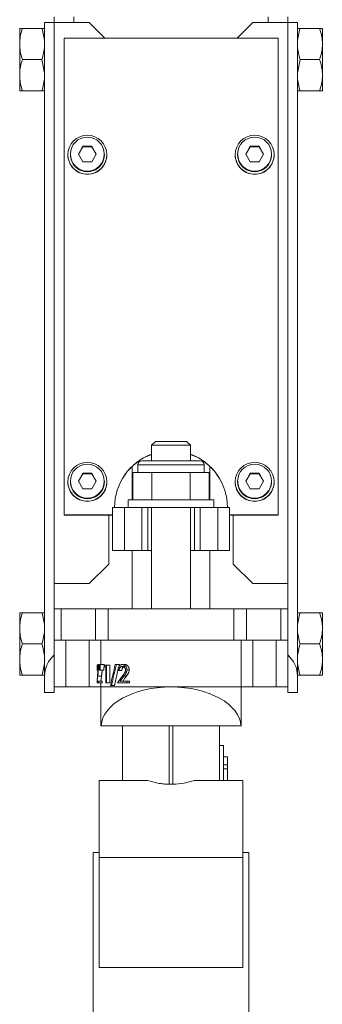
# Model space of a CAD drawing. Header units: millimetres. Extents: x -60 to 455, y -13 to 1232.
# Tile 3 of 6: x 316 to 394, y 429 to 682. Entities that reach past the tile are written whole.
import ezdxf

# ---------------------------------------------------------------- set-up
doc = ezdxf.new("R2010")
doc.units = ezdxf.units.MM

msp = doc.modelspace()

# ---------------------------------------------------------------- linework, layer by layer
at = {"color": 7, "linetype": 'Continuous', "lineweight": 15}
for p, q in [((322.39, 680.95), (324.88, 680.95)), ((322.39, 513.22), (322.39, 680.95)), ((333.89, 680.95), (324.88, 680.95)), ((324.89, 682.45), (324.89, 680.95)), ((329.89, 682.45), (329.89, 680.95)), ((337.85, 676.99), (333.89, 680.95)), ((375.89, 680.95), (371.92, 676.99)), ((375.89, 680.95), (384.89, 680.95)), ((379.89, 682.45), (379.89, 680.95)), ((384.89, 682.45), (384.89, 680.95)), ((384.89, 680.95), (387.39, 680.95)), ((387.39, 680.95), (387.39, 513.22)), ((315.99, 676.01), (315.99, 679.46)), ((316.69, 679.46), (321.69, 679.46)), ((393.09, 679.46), (388.09, 679.46)), ((393.79, 679.46), (393.79, 676.01)), ((315.99, 676.01), (315.99, 674.9)), ((315.99, 668.01), (315.99, 674.9)), ((327.39, 554.56), (327.39, 676.99)), ((327.39, 676.99), (382.39, 676.99)), ((382.39, 676.99), (382.39, 554.56)), ((393.79, 676.01), (393.79, 674.9)), ((393.79, 674.9), (393.79, 668.01)), ((316.69, 671.46), (321.69, 671.46)), ((322.39, 668.01), (321.69, 671.46)), ((387.39, 668.01), (388.09, 671.46)), ((393.09, 671.46), (388.09, 671.46)), ((315.99, 668.01), (315.99, 666.9)), ((393.79, 668.01), (393.79, 666.9)), ((315.99, 663.45), (315.99, 666.9)), ((393.79, 666.9), (393.79, 663.45)), ((316.69, 663.45), (321.69, 663.45)), ((393.09, 663.45), (388.09, 663.45)), ((329.03, 647.21), (329.03, 647.04)), ((331.08, 647.21), (332.23, 649.21)), ((332.23, 645.21), (331.08, 647.21)), ((331.11, 647.16), (332.23, 649.1)), ((332.23, 649.21), (334.54, 649.21)), ((332.23, 649.1), (332.23, 649.21)), ((332.23, 649.1), (334.54, 649.1)), ((334.54, 649.21), (335.69, 647.21)), ((334.54, 649.1), (334.54, 649.21)), ((334.54, 649.1), (335.66, 647.16)), ((335.69, 647.21), (334.54, 645.21)), ((337.75, 647.04), (337.75, 647.21)), ((372.03, 647.21), (372.03, 647.04)), ((374.08, 647.21), (375.23, 649.21)), ((375.23, 645.21), (374.08, 647.21)), ((374.11, 647.16), (375.23, 649.1)), ((375.23, 649.21), (377.54, 649.21)), ((375.23, 649.1), (375.23, 649.21)), ((375.23, 649.1), (377.54, 649.1)), ((377.54, 649.21), (378.69, 647.21)), ((377.54, 649.1), (377.54, 649.21)), ((377.54, 649.1), (378.66, 647.16)), ((378.69, 647.21), (377.54, 645.21)), ((380.75, 647.04), (380.75, 647.21)), ((328.39, 647.04), (328.39, 647.01)), ((334.54, 645.21), (332.23, 645.21)), ((338.39, 647.01), (338.39, 647.04)), ((371.39, 647.04), (371.39, 647.01)), ((377.54, 645.21), (375.23, 645.21)), ((381.39, 647.01), (381.39, 647.04)), ((350.89, 573.45), (349.89, 572.45)), ((349.89, 572.45), (349.89, 568.45)), ((359.89, 572.45), (349.89, 572.45)), ((350.89, 573.45), (358.89, 573.45)), ((359.89, 572.45), (358.89, 573.45)), ((359.89, 568.45), (359.89, 572.45)), ((344.89, 567.02), (344.89, 558.45)), ((346.39, 567.45), (346.39, 565.45)), ((347.39, 568.45), (362.39, 568.45)), ((363.39, 565.45), (363.39, 567.45)), ((364.89, 558.45), (364.89, 567.02)), ((331.08, 563.25), (332.23, 565.25)), ((331.11, 563.2), (332.23, 565.15)), ((332.23, 565.25), (334.54, 565.25)), ((332.23, 565.15), (332.23, 565.25)), ((332.23, 565.15), (334.54, 565.15)), ((334.54, 565.25), (335.69, 563.25)), ((334.54, 565.15), (334.54, 565.25)), ((334.54, 565.15), (335.66, 563.2)), ((345.07, 565.45), (345.07, 558.45)), ((347.52, 565.45), (345.07, 565.45)), ((349.98, 565.45), (347.52, 565.45)), ((349.98, 565.45), (349.98, 558.45)), ((354.89, 565.45), (349.98, 565.45)), ((359.79, 565.45), (354.89, 565.45)), ((359.79, 565.45), (359.79, 558.45)), ((362.25, 565.45), (359.79, 565.45)), ((364.7, 565.45), (362.25, 565.45)), ((364.7, 565.45), (364.7, 558.45)), ((374.08, 563.25), (375.23, 565.25)), ((374.11, 563.2), (375.23, 565.15)), ((375.23, 565.25), (377.54, 565.25)), ((375.23, 565.15), (375.23, 565.25)), ((375.23, 565.15), (377.54, 565.15)), ((377.54, 565.25), (378.69, 563.25)), ((377.54, 565.15), (377.54, 565.25)), ((377.54, 565.15), (378.66, 563.2)), ((328.39, 563.09), (328.39, 563.05)), ((329.03, 563.25), (329.03, 563.09)), ((332.23, 561.26), (331.08, 563.25)), ((334.54, 561.26), (332.23, 561.26)), ((335.69, 563.25), (334.54, 561.26)), ((337.75, 563.09), (337.75, 563.25)), ((338.39, 563.05), (338.39, 563.09)), ((371.39, 563.09), (371.39, 563.05)), ((372.03, 563.25), (372.03, 563.09)), ((375.23, 561.26), (374.08, 563.25)), ((377.54, 561.26), (375.23, 561.26)), ((378.69, 563.25), (377.54, 561.26)), ((380.75, 563.09), (380.75, 563.25)), ((381.39, 563.05), (381.39, 563.09)), ((339.89, 556.45), (339.89, 545.45)), ((339.89, 556.45), (342.89, 556.45)), ((340.39, 556.56), (340.39, 556.45)), ((342.89, 556.45), (342.89, 545.45)), ((342.89, 556.45), (347.39, 556.45)), ((343.89, 558.45), (343.89, 556.45)), ((365.89, 558.45), (343.89, 558.45)), ((347.39, 556.45), (347.39, 545.45)), ((347.39, 556.45), (348.89, 556.45)), ((348.89, 556.45), (348.89, 545.45)), ((360.89, 556.45), (348.89, 556.45)), ((349.89, 556.45), (349.89, 530.45)), ((359.89, 530.45), (359.89, 556.45)), ((360.89, 556.45), (360.89, 545.45)), ((360.89, 556.45), (362.39, 556.45)), ((362.39, 556.45), (362.39, 545.45)), ((362.39, 556.45), (366.89, 556.45)), ((365.89, 556.45), (365.89, 558.45)), ((366.89, 556.45), (366.89, 545.45)), ((366.89, 556.45), (369.89, 556.45)), ((369.39, 556.45), (369.39, 556.56)), ((369.89, 556.45), (369.89, 545.45)), ((327.39, 554.56), (327.39, 554.52)), ((339.89, 554.56), (327.39, 554.56)), ((338.89, 554.52), (327.39, 554.52)), ((339.89, 554.52), (338.89, 554.52)), ((338.89, 541.95), (338.89, 554.52)), ((382.39, 554.56), (369.89, 554.56)), ((370.89, 554.52), (369.89, 554.52)), ((382.39, 554.52), (370.89, 554.52)), ((370.89, 541.95), (370.89, 554.52)), ((382.39, 554.56), (382.39, 554.52)), ((339.89, 545.45), (342.89, 545.45)), ((342.89, 545.45), (347.39, 545.45)), ((344.89, 545.45), (344.89, 530.45)), ((347.39, 545.45), (348.89, 545.45)), ((348.89, 545.45), (349.89, 545.45)), ((359.89, 545.45), (360.89, 545.45)), ((360.89, 545.45), (362.39, 545.45)), ((362.39, 545.45), (366.89, 545.45)), ((364.89, 545.45), (364.89, 530.45)), ((366.89, 545.45), (369.89, 545.45)), ((333.89, 536.95), (338.89, 541.95)), ((370.89, 541.95), (375.89, 536.95)), ((324.89, 536.95), (324.89, 530.45)), ((333.89, 536.95), (324.89, 536.95)), ((375.89, 536.95), (384.89, 536.95)), ((384.89, 536.95), (384.89, 530.45)), ((315.99, 526.01), (315.99, 529.46)), ((316.69, 529.46), (321.69, 529.46)), ((324.89, 522.45), (324.89, 530.45)), ((324.89, 530.45), (326.67, 530.45)), ((326.67, 522.45), (326.67, 530.45)), ((326.67, 530.45), (335.49, 530.45)), ((335.49, 522.45), (335.49, 530.45)), ((335.49, 530.45), (338.71, 530.45)), ((338.71, 522.45), (338.71, 530.45)), ((338.71, 530.45), (371.07, 530.45)), ((371.07, 522.45), (371.07, 530.45)), ((371.07, 530.45), (374.28, 530.45)), ((374.28, 522.45), (374.28, 530.45)), ((374.28, 530.45), (383.1, 530.45)), ((383.1, 522.45), (383.1, 530.45)), ((383.1, 530.45), (384.89, 530.45)), ((384.89, 522.45), (384.89, 530.45)), ((393.09, 529.46), (388.09, 529.46)), ((393.79, 529.46), (393.79, 526.01)), ((315.99, 526.01), (315.99, 524.9)), ((393.79, 526.01), (393.79, 524.9)), ((315.99, 518.01), (315.99, 524.9)), ((393.79, 524.9), (393.79, 518.01)), ((316.69, 521.46), (321.69, 521.46)), ((324.89, 522.45), (326.67, 522.45)), ((324.89, 522.45), (324.89, 518.63)), ((326.67, 522.45), (335.49, 522.45)), ((327.89, 510.45), (327.89, 522.45)), ((333.89, 510.45), (333.89, 522.45)), ((335.49, 522.45), (338.71, 522.45)), ((336.89, 516.16), (336.89, 522.45)), ((338.71, 522.45), (351.8, 522.45)), ((357.97, 522.45), (351.8, 522.45)), ((357.97, 522.45), (371.07, 522.45)), ((371.07, 522.45), (374.28, 522.45)), ((372.89, 510.45), (372.89, 522.45)), ((374.28, 522.45), (383.1, 522.45)), ((375.89, 510.45), (375.89, 522.45)), ((381.89, 510.45), (381.89, 522.45)), ((383.1, 522.45), (384.89, 522.45)), ((384.89, 522.45), (384.89, 518.63)), ((393.09, 521.46), (388.09, 521.46)), ((324.89, 508.95), (324.89, 518.63)), ((384.89, 508.95), (384.89, 518.63)), ((315.99, 518.01), (315.99, 516.9)), ((315.99, 513.45), (315.99, 516.9)), ((336.3, 514.75), (336.29, 516.16)), ((336.29, 516.16), (336.38, 516.16)), ((336.38, 516.16), (336.37, 514.75)), ((336.61, 514.75), (336.6, 516.16)), ((336.6, 516.16), (336.72, 516.16)), ((336.72, 516.16), (336.7, 514.75)), ((336.72, 516.16), (337.67, 516.16)), ((337.67, 516.16), (337.66, 514.75)), ((337.91, 516.04), (338.33, 516.04)), ((338.33, 516.04), (338.33, 511.45)), ((338.33, 516.04), (339.2, 516.04)), ((339.2, 516.04), (339.2, 511.45)), ((340.57, 516.16), (340.87, 516.16)), ((340.87, 516.16), (341.61, 516.16)), ((341.61, 516.16), (341.47, 515.53)), ((342.4, 516.16), (343.06, 516.16)), ((393.79, 518.01), (393.79, 516.9)), ((393.79, 516.9), (393.79, 513.45)), ((316.69, 513.45), (321.69, 513.45)), ((322.39, 508.95), (322.39, 513.22)), ((336.04, 513.15), (337.03, 513.15)), ((336.3, 514.75), (336.37, 514.75)), ((336.61, 514.75), (336.7, 514.75)), ((336.7, 514.75), (337.66, 514.75)), ((337.78, 515.57), (338.12, 515.57)), ((338.12, 511.45), (338.12, 515.57)), ((341.26, 514.63), (340.39, 510.81)), ((341.26, 514.63), (341.56, 514.63)), ((341.56, 514.63), (342.26, 514.63)), ((342.77, 513.15), (343.41, 513.15)), ((343.54, 514.79), (344.14, 514.79)), ((387.39, 508.95), (387.39, 513.22)), ((393.09, 513.45), (388.09, 513.45)), ((335.89, 511.45), (336.2, 511.45)), ((335.92, 511.92), (336.2, 511.92)), ((336.2, 511.92), (336.2, 511.45)), ((336.2, 511.92), (337.19, 511.92)), ((336.2, 511.45), (337.19, 511.45)), ((336.89, 510.45), (336.89, 511.45)), ((337.19, 511.92), (337.19, 511.45)), ((338.12, 511.45), (338.33, 511.45)), ((338.33, 511.45), (339.2, 511.45)), ((339.32, 510.81), (339.59, 510.81)), ((339.59, 510.81), (340.39, 510.81)), ((341.13, 511.45), (343.59, 511.45)), ((341.86, 511.92), (343.59, 511.92)), ((343.59, 511.92), (343.59, 511.45)), ((343.59, 511.92), (344.19, 511.92)), ((343.59, 511.45), (344.19, 511.45)), ((344.19, 511.92), (344.19, 511.45)), ((324.89, 508.95), (322.39, 508.95)), ((327.89, 510.45), (324.89, 510.45)), ((333.89, 510.45), (327.89, 510.45)), ((336.89, 510.45), (333.89, 510.45)), ((336.89, 500.45), (336.89, 510.45)), ((372.89, 510.45), (336.89, 510.45)), ((372.89, 500.45), (372.89, 510.45)), ((375.89, 510.45), (372.89, 510.45)), ((381.89, 510.45), (375.89, 510.45)), ((384.89, 510.45), (381.89, 510.45)), ((384.89, 508.95), (387.39, 508.95)), ((336.9, 500.45), (336.89, 500.45)), ((336.9, 500.45), (372.87, 500.45)), ((342.39, 486.43), (342.39, 500.45)), ((367.39, 486.43), (367.39, 500.45)), ((372.89, 500.45), (372.87, 500.45)), ((368.39, 495.35), (367.39, 495.35)), ((368.39, 495.35), (368.39, 486.43)), ((369.39, 492.45), (368.39, 492.45)), ((369.39, 490.45), (368.39, 490.45)), ((369.39, 490.45), (369.39, 492.45)), ((369.39, 489.35), (369.39, 490.45)), ((369.39, 489.35), (368.39, 489.35)), ((369.39, 489.35), (369.39, 486.43)), ((348.9, 486.43), (336.39, 486.43)), ((336.39, 486.43), (336.39, 466.63)), ((354.39, 485.45), (355.39, 485.45)), ((373.39, 486.43), (360.87, 486.43)), ((373.39, 486.43), (373.39, 466.63)), ((336.39, 467.95), (334.89, 467.95)), ((334.89, 415.45), (334.89, 467.95)), ((374.89, 467.95), (373.39, 467.95)), ((374.89, 415.45), (374.89, 467.95)), ((373.39, 466.63), (336.39, 466.63)), ((336.39, 466.63), (336.39, 438.35)), ((373.39, 466.63), (373.39, 438.35)), ((373.39, 438.35), (336.39, 438.35))]:
    msp.add_line(p, q, dxfattribs=at)
at = {"color": 8, "linetype": 'Continuous', "lineweight": 15}
for p, q in [((363.39, 567.45), (346.39, 567.45)), ((354.39, 485.45), (354.39, 500.45)), ((355.39, 485.45), (355.39, 500.45))]:
    msp.add_line(p, q, dxfattribs=at)
at = {"color": 7, "linetype": 'Continuous', "lineweight": 15, "flags": 128}
for points in [[(324.88, 680.95), (324.88, 665.96), (324.88, 606), (324.89, 536.95)], [(384.89, 536.95), (384.89, 551.95), (384.89, 611.91), (384.89, 680.95)]]:
    msp.add_lwpolyline(points, dxfattribs=at)
at = {"color": 7, "linetype": 'Continuous', "lineweight": 15}
for centre, radius in [((333.38, 647.04), 5), ((333.38, 647.21), 4.36), ((376.38, 647.04), 5), ((376.38, 647.21), 4.36), ((333.38, 563.08), 5), ((333.38, 563.25), 4.36), ((376.38, 563.08), 5), ((376.38, 563.25), 4.36)]:
    msp.add_circle(centre, radius, dxfattribs=at)
for centre, radius, start, end in [((333.38, 647.01), 5, 180.0153, 270.0167), ((333.38, 647.04), 4.36, 180.0148, 270.0172), ((333.39, 647.04), 4.36, 269.9828, 359.9852), ((333.39, 647.01), 5, 269.9833, 359.9847), ((376.38, 647.01), 5, 180.0153, 270.0167), ((376.38, 647.04), 4.36, 180.0148, 270.0172), ((376.39, 647.04), 4.36, 269.9828, 359.9852), ((376.39, 647.01), 5, 269.9833, 359.9847), ((354.88, 556.55), 14.49, 110.1504, 179.9908), ((354.88, 556.52), 14.49, 110.1505, 179.9907), ((354.89, 556.55), 14.49, 0.0092, 69.8496), ((354.89, 556.52), 14.49, 0.0093, 69.8495), ((347.39, 567.45), 1, 90, 180), ((362.39, 567.45), 1, 0, 90), ((333.38, 563.05), 5, 180.0153, 270.0167), ((333.38, 563.09), 4.36, 180.0148, 270.0172), ((333.39, 563.09), 4.36, 269.9828, 359.9852), ((333.39, 563.05), 5, 269.9833, 359.9847), ((376.38, 563.05), 5, 180.0153, 270.0167), ((376.38, 563.09), 4.36, 180.0148, 270.0172), ((376.39, 563.09), 4.36, 269.9828, 359.9852), ((376.39, 563.05), 5, 269.9833, 359.9847)]:
    msp.add_arc(centre, radius, start, end, dxfattribs=at)
for centre, major_axis, ratio, start_param, end_param in [((329.89, 513.22), (7.5, 0), 0.968226, 2.300524, 3.141593), ((379.89, 513.22), (7.5, 0), 0.968226, 0, 0.841069), ((354.89, 500.03), (18, 0), 0.57735, 0.04076, 3.100833)]:
    msp.add_ellipse(centre, major_axis=major_axis, ratio=ratio, start_param=start_param, end_param=end_param, dxfattribs=at)
for points, knots in [([(316.69, 679.46), (316.5, 678.9), (316.34, 678.34), (316.1, 677.19), (316.02, 676.6), (315.99, 676.01)], [0, 0, 0, 0, 0.5, 0.5, 1, 1, 1, 1]), ([(321.69, 679.46), (321.87, 679.46), (322.03, 679.46), (322.27, 679.46), (322.35, 679.46), (322.39, 679.46)], [0, 0, 0, 0, 0.5, 0.5, 1, 1, 1, 1]), ([(393.09, 679.46), (393.27, 678.9), (393.43, 678.34), (393.67, 677.19), (393.75, 676.6), (393.79, 676.01)], [0, 0, 0, 0, 0.5, 0.5, 1, 1, 1, 1]), ([(393.09, 679.46), (393.27, 679.46), (393.43, 679.46), (393.67, 679.46), (393.75, 679.46), (393.79, 679.46)], [0, 0, 0, 0, 0.5, 0.5, 1, 1, 1, 1]), ([(321.69, 671.46), (321.87, 672.01), (322.03, 672.58), (322.27, 673.73), (322.35, 674.32), (322.39, 674.9)], [0, 0, 0, 0, 0.5, 0.5, 1, 1, 1, 1]), ([(388.09, 671.46), (387.9, 672.01), (387.74, 672.58), (387.5, 673.73), (387.42, 674.32), (387.39, 674.9)], [0, 0, 0, 0, 0.5, 0.5, 1, 1, 1, 1]), ([(316.69, 671.46), (316.43, 670.6), (316.1, 669.46), (316.01, 668.29), (315.99, 668.01)], [0, 0, 0, 0, 0.755215, 1, 1, 1, 1]), ([(393.09, 671.46), (393.34, 670.6), (393.68, 669.46), (393.76, 668.29), (393.79, 668.01)], [0, 0, 0, 0, 0.755215, 1, 1, 1, 1]), ([(321.69, 663.45), (321.87, 664.01), (322.03, 664.58), (322.27, 665.73), (322.35, 666.31), (322.39, 666.9)], [0, 0, 0, 0, 0.5, 0.5, 1, 1, 1, 1]), ([(388.09, 663.45), (387.9, 664.01), (387.74, 664.58), (387.5, 665.73), (387.42, 666.31), (387.39, 666.9)], [0, 0, 0, 0, 0.5, 0.5, 1, 1, 1, 1]), ([(316.69, 663.45), (316.5, 663.45), (316.34, 663.45), (316.1, 663.45), (316.02, 663.45), (315.99, 663.45)], [0, 0, 0, 0, 0.5, 0.5, 1, 1, 1, 1]), ([(321.69, 663.45), (321.87, 663.45), (322.03, 663.45), (322.27, 663.45), (322.35, 663.45), (322.39, 663.45)], [0, 0, 0, 0, 0.5, 0.5, 1, 1, 1, 1]), ([(388.09, 663.45), (387.9, 663.45), (387.74, 663.45), (387.5, 663.45), (387.42, 663.45), (387.39, 663.45)], [0, 0, 0, 0, 0.5, 0.5, 1, 1, 1, 1]), ([(393.09, 663.45), (393.27, 663.45), (393.43, 663.45), (393.67, 663.45), (393.75, 663.45), (393.79, 663.45)], [0, 0, 0, 0, 0.5, 0.5, 1, 1, 1, 1]), ([(316.69, 529.46), (316.5, 528.9), (316.34, 528.34), (316.1, 527.19), (316.02, 526.6), (315.99, 526.01)], [0, 0, 0, 0, 0.5, 0.5, 1, 1, 1, 1]), ([(321.69, 529.46), (321.87, 529.46), (322.03, 529.46), (322.27, 529.46), (322.35, 529.46), (322.39, 529.46)], [0, 0, 0, 0, 0.5, 0.5, 1, 1, 1, 1]), ([(393.09, 529.46), (393.27, 528.9), (393.43, 528.34), (393.67, 527.19), (393.75, 526.6), (393.79, 526.01)], [0, 0, 0, 0, 0.5, 0.5, 1, 1, 1, 1]), ([(393.09, 529.46), (393.27, 529.46), (393.43, 529.46), (393.67, 529.46), (393.75, 529.46), (393.79, 529.46)], [0, 0, 0, 0, 0.5, 0.5, 1, 1, 1, 1]), ([(321.69, 521.46), (321.87, 522.01), (322.03, 522.58), (322.27, 523.73), (322.35, 524.32), (322.39, 524.9)], [0, 0, 0, 0, 0.5, 0.5, 1, 1, 1, 1]), ([(388.09, 521.46), (387.9, 522.01), (387.74, 522.58), (387.5, 523.73), (387.42, 524.32), (387.39, 524.9)], [0, 0, 0, 0, 0.5, 0.5, 1, 1, 1, 1]), ([(316.69, 521.46), (316.5, 520.9), (316.34, 520.33), (316.1, 519.18), (316.02, 518.6), (315.99, 518.01)], [0, 0, 0, 0, 0.5, 0.5, 1, 1, 1, 1]), ([(393.09, 521.46), (393.27, 520.9), (393.43, 520.33), (393.67, 519.18), (393.75, 518.6), (393.79, 518.01)], [0, 0, 0, 0, 0.5, 0.5, 1, 1, 1, 1]), ([(321.69, 513.45), (321.87, 514.01), (322.03, 514.58), (322.27, 515.73), (322.35, 516.31), (322.39, 516.9)], [0, 0, 0, 0, 0.5, 0.5, 1, 1, 1, 1]), ([(335.89, 514.63), (335.89, 514.66), (335.89, 514.69), (335.89, 514.73), (335.89, 514.74), (335.89, 514.75), (335.89, 514.76), (335.89, 514.77), (335.89, 514.77), (335.89, 514.77), (335.89, 514.77), (335.89, 514.82), (335.89, 514.87), (335.89, 514.98), (335.89, 515.03), (335.89, 515.1), (335.89, 515.12), (335.89, 515.16), (335.89, 515.17), (335.89, 515.19), (335.89, 515.2), (335.89, 515.26), (335.89, 515.31), (335.89, 515.39), (335.89, 515.44), (335.9, 515.56), (335.9, 515.64), (335.91, 515.79), (335.91, 515.85), (335.92, 515.94), (335.92, 515.96), (335.93, 516.01), (335.93, 516.03), (335.94, 516.07), (335.94, 516.08), (335.95, 516.11), (335.95, 516.12), (335.96, 516.14), (335.96, 516.14), (335.96, 516.15), (335.97, 516.15), (335.97, 516.15), (335.97, 516.15), (335.97, 516.15), (335.97, 516.15), (335.97, 516.15), (335.97, 516.15), (335.97, 516.15), (335.98, 516.16), (335.99, 516.16)], [0, 0, 0, 0, 0.03125, 0.03125, 0.046875, 0.046875, 0.054688, 0.054688, 0.058594, 0.058594, 0.0625, 0.0625, 0.125, 0.125, 0.1875, 0.1875, 0.21875, 0.21875, 0.234375, 0.234375, 0.25, 0.25, 0.3125, 0.3125, 0.375, 0.375, 0.5, 0.5, 0.625, 0.625, 0.6875, 0.6875, 0.75, 0.75, 0.8125, 0.8125, 0.875, 0.875, 0.90625, 0.90625, 0.921875, 0.921875, 0.929688, 0.929688, 0.933594, 0.933594, 0.9375, 0.9375, 1, 1, 1, 1]), ([(335.98, 515.69), (335.98, 515.69), (335.98, 515.69), (335.98, 515.68), (335.97, 515.68), (335.97, 515.68), (335.97, 515.68), (335.97, 515.68), (335.97, 515.68), (335.97, 515.68), (335.97, 515.68), (335.97, 515.68), (335.97, 515.68), (335.96, 515.66), (335.95, 515.64), (335.94, 515.59), (335.93, 515.56), (335.93, 515.5), (335.93, 515.48), (335.92, 515.45), (335.92, 515.44), (335.92, 515.41), (335.92, 515.4), (335.92, 515.34), (335.91, 515.28), (335.91, 515.19), (335.91, 515.16), (335.91, 515.12), (335.91, 515.1), (335.91, 515.08), (335.91, 515.07), (335.91, 515.05), (335.91, 515.04), (335.91, 515.01), (335.91, 514.97), (335.9, 514.92), (335.9, 514.91), (335.9, 514.87), (335.9, 514.85), (335.9, 514.82), (335.9, 514.8), (335.9, 514.77), (335.9, 514.77), (335.9, 514.75), (335.9, 514.75), (335.9, 514.74), (335.9, 514.74), (335.9, 514.74), (335.9, 514.73), (335.9, 514.71), (335.9, 514.68), (335.9, 514.63)], [0, 0, 0, 0, 0.03125, 0.03125, 0.046875, 0.046875, 0.054688, 0.054688, 0.058594, 0.058594, 0.0625, 0.0625, 0.125, 0.125, 0.25, 0.25, 0.375, 0.375, 0.4375, 0.4375, 0.46875, 0.46875, 0.5, 0.5, 0.625, 0.625, 0.6875, 0.6875, 0.71875, 0.71875, 0.734375, 0.734375, 0.75, 0.75, 0.8125, 0.8125, 0.84375, 0.84375, 0.875, 0.875, 0.90625, 0.90625, 0.921875, 0.921875, 0.929688, 0.929688, 0.933594, 0.933594, 0.9375, 0.9375, 1, 1, 1, 1]), ([(336.12, 514.76), (336.12, 514.78), (336.12, 514.8), (336.12, 514.82), (336.12, 514.83), (336.12, 514.84), (336.12, 514.84), (336.12, 514.85), (336.12, 514.85), (336.12, 514.88), (336.12, 514.91), (336.11, 514.98), (336.11, 515.01), (336.11, 515.07), (336.11, 515.1), (336.1, 515.15), (336.1, 515.18), (336.1, 515.22), (336.1, 515.23), (336.09, 515.25), (336.09, 515.26), (336.09, 515.27), (336.09, 515.28), (336.09, 515.31), (336.08, 515.34), (336.08, 515.38), (336.07, 515.4), (336.06, 515.47), (336.06, 515.51), (336.04, 515.57), (336.03, 515.6), (336.02, 515.65), (336.01, 515.66), (336, 515.67), (336, 515.68), (336, 515.68), (336, 515.68), (336, 515.68), (336, 515.68), (335.99, 515.68), (335.99, 515.68), (335.99, 515.68), (335.99, 515.68), (335.99, 515.68), (335.99, 515.69), (335.98, 515.69)], [0, 0, 0, 0, 0.03125, 0.03125, 0.046875, 0.046875, 0.054688, 0.054688, 0.0625, 0.0625, 0.125, 0.125, 0.1875, 0.1875, 0.25, 0.25, 0.3125, 0.3125, 0.34375, 0.34375, 0.359375, 0.359375, 0.375, 0.375, 0.4375, 0.4375, 0.5, 0.5, 0.625, 0.625, 0.75, 0.75, 0.875, 0.875, 0.90625, 0.90625, 0.921875, 0.921875, 0.929688, 0.929688, 0.933594, 0.933594, 0.9375, 0.9375, 1, 1, 1, 1]), ([(335.99, 516.16), (335.99, 516.16), (335.99, 516.16), (336, 516.15), (336, 516.15), (336, 516.15), (336, 516.15), (336, 516.15), (336, 516.15), (336, 516.15), (336, 516.15), (336, 516.15), (336.01, 516.15), (336.01, 516.14), (336.01, 516.14), (336.02, 516.13), (336.03, 516.12), (336.04, 516.1), (336.05, 516.08), (336.06, 516.04), (336.07, 516), (336.09, 515.92), (336.1, 515.89), (336.11, 515.85), (336.11, 515.84), (336.11, 515.81), (336.12, 515.79), (336.13, 515.74), (336.13, 515.7), (336.14, 515.65), (336.14, 515.63), (336.14, 515.61), (336.14, 515.6), (336.15, 515.58), (336.15, 515.57), (336.16, 515.48), (336.17, 515.4), (336.18, 515.29), (336.18, 515.24), (336.18, 515.17), (336.18, 515.15), (336.18, 515.11), (336.19, 515.09), (336.19, 515.04), (336.19, 515.02), (336.19, 514.99), (336.19, 514.98), (336.19, 514.96), (336.19, 514.95), (336.19, 514.94), (336.19, 514.94), (336.19, 514.94), (336.19, 514.93), (336.19, 514.9), (336.19, 514.85), (336.19, 514.79)], [0, 0, 0, 0, 0.03125, 0.03125, 0.046875, 0.046875, 0.054688, 0.054688, 0.058594, 0.058594, 0.0625, 0.0625, 0.09375, 0.09375, 0.125, 0.125, 0.1875, 0.1875, 0.25, 0.25, 0.375, 0.375, 0.4375, 0.4375, 0.46875, 0.46875, 0.5, 0.5, 0.5625, 0.5625, 0.59375, 0.59375, 0.609375, 0.609375, 0.625, 0.625, 0.75, 0.75, 0.8125, 0.8125, 0.84375, 0.84375, 0.875, 0.875, 0.90625, 0.90625, 0.921875, 0.921875, 0.929688, 0.929688, 0.933594, 0.933594, 0.9375, 0.9375, 1, 1, 1, 1]), ([(341.26, 514.63), (341.26, 514.66), (341.26, 514.69), (341.26, 514.73), (341.26, 514.74), (341.26, 514.75), (341.26, 514.76), (341.26, 514.77), (341.26, 514.77), (341.26, 514.77), (341.26, 514.77), (341.27, 514.82), (341.27, 514.87), (341.29, 514.98), (341.29, 515.03), (341.31, 515.1), (341.31, 515.12), (341.32, 515.16), (341.33, 515.17), (341.33, 515.19), (341.33, 515.2), (341.35, 515.26), (341.37, 515.31), (341.4, 515.39), (341.42, 515.44), (341.48, 515.56), (341.52, 515.64), (341.63, 515.79), (341.69, 515.85), (341.78, 515.94), (341.81, 515.96), (341.88, 516.01), (341.91, 516.03), (341.98, 516.07), (342.02, 516.08), (342.09, 516.11), (342.13, 516.12), (342.19, 516.14), (342.21, 516.14), (342.24, 516.15), (342.25, 516.15), (342.26, 516.15), (342.27, 516.15), (342.27, 516.15), (342.27, 516.15), (342.28, 516.15), (342.28, 516.15), (342.31, 516.15), (342.35, 516.16), (342.4, 516.16)], [0, 0, 0, 0, 0.03125, 0.03125, 0.046875, 0.046875, 0.054688, 0.054688, 0.058594, 0.058594, 0.0625, 0.0625, 0.125, 0.125, 0.1875, 0.1875, 0.21875, 0.21875, 0.234375, 0.234375, 0.25, 0.25, 0.3125, 0.3125, 0.375, 0.375, 0.5, 0.5, 0.625, 0.625, 0.6875, 0.6875, 0.75, 0.75, 0.8125, 0.8125, 0.875, 0.875, 0.90625, 0.90625, 0.921875, 0.921875, 0.929688, 0.929688, 0.933594, 0.933594, 0.9375, 0.9375, 1, 1, 1, 1]), ([(342.39, 515.69), (342.37, 515.69), (342.35, 515.69), (342.33, 515.68), (342.32, 515.68), (342.32, 515.68), (342.31, 515.68), (342.31, 515.68), (342.31, 515.68), (342.31, 515.68), (342.3, 515.68), (342.28, 515.68), (342.25, 515.68), (342.17, 515.66), (342.11, 515.64), (342.01, 515.59), (341.97, 515.56), (341.9, 515.5), (341.88, 515.48), (341.85, 515.45), (341.84, 515.44), (341.82, 515.41), (341.81, 515.4), (341.76, 515.34), (341.73, 515.28), (341.68, 515.19), (341.67, 515.16), (341.65, 515.12), (341.65, 515.1), (341.64, 515.08), (341.64, 515.07), (341.63, 515.05), (341.63, 515.04), (341.62, 515.01), (341.61, 514.97), (341.6, 514.92), (341.6, 514.91), (341.59, 514.87), (341.59, 514.85), (341.58, 514.82), (341.58, 514.8), (341.58, 514.77), (341.58, 514.77), (341.57, 514.75), (341.57, 514.75), (341.57, 514.74), (341.57, 514.74), (341.57, 514.74), (341.57, 514.73), (341.57, 514.71), (341.57, 514.68), (341.56, 514.63)], [0, 0, 0, 0, 0.03125, 0.03125, 0.046875, 0.046875, 0.054688, 0.054688, 0.058594, 0.058594, 0.0625, 0.0625, 0.125, 0.125, 0.25, 0.25, 0.375, 0.375, 0.4375, 0.4375, 0.46875, 0.46875, 0.5, 0.5, 0.625, 0.625, 0.6875, 0.6875, 0.71875, 0.71875, 0.734375, 0.734375, 0.75, 0.75, 0.8125, 0.8125, 0.84375, 0.84375, 0.875, 0.875, 0.90625, 0.90625, 0.921875, 0.921875, 0.929688, 0.929688, 0.933594, 0.933594, 0.9375, 0.9375, 1, 1, 1, 1]), ([(343.04, 515.69), (343.02, 515.69), (342.97, 515.68), (342.86, 515.67), (342.69, 515.6), (342.51, 515.45), (342.39, 515.23), (342.32, 515.04), (342.29, 514.87), (342.27, 514.73), (342.27, 514.66), (342.26, 514.63)], [0, 0, 0, 0, 0.062666, 0.125314, 0.250463, 0.499222, 0.624302, 0.74946, 0.874675, 0.937331, 1, 1, 1, 1]), ([(343.2, 514.76), (343.19, 514.78), (343.19, 514.8), (343.19, 514.82), (343.19, 514.83), (343.19, 514.84), (343.19, 514.84), (343.19, 514.85), (343.19, 514.85), (343.19, 514.88), (343.18, 514.91), (343.17, 514.98), (343.17, 515.01), (343.15, 515.07), (343.14, 515.1), (343.12, 515.15), (343.11, 515.18), (343.09, 515.22), (343.08, 515.23), (343.07, 515.25), (343.07, 515.26), (343.06, 515.27), (343.05, 515.28), (343.03, 515.31), (343.02, 515.34), (342.98, 515.38), (342.96, 515.4), (342.9, 515.47), (342.86, 515.51), (342.78, 515.57), (342.73, 515.6), (342.64, 515.65), (342.59, 515.66), (342.52, 515.67), (342.51, 515.68), (342.49, 515.68), (342.49, 515.68), (342.48, 515.68), (342.47, 515.68), (342.47, 515.68), (342.47, 515.68), (342.46, 515.68), (342.46, 515.68), (342.44, 515.68), (342.42, 515.69), (342.39, 515.69)], [0, 0, 0, 0, 0.03125, 0.03125, 0.046875, 0.046875, 0.054688, 0.054688, 0.0625, 0.0625, 0.125, 0.125, 0.1875, 0.1875, 0.25, 0.25, 0.3125, 0.3125, 0.34375, 0.34375, 0.359375, 0.359375, 0.375, 0.375, 0.4375, 0.4375, 0.5, 0.5, 0.625, 0.625, 0.75, 0.75, 0.875, 0.875, 0.90625, 0.90625, 0.921875, 0.921875, 0.929688, 0.929688, 0.933594, 0.933594, 0.9375, 0.9375, 1, 1, 1, 1]), ([(342.4, 516.16), (342.43, 516.16), (342.45, 516.16), (342.47, 516.15), (342.48, 516.15), (342.49, 516.15), (342.5, 516.15), (342.5, 516.15), (342.5, 516.15), (342.51, 516.15), (342.51, 516.15), (342.53, 516.15), (342.55, 516.15), (342.58, 516.14), (342.6, 516.14), (342.66, 516.13), (342.69, 516.12), (342.77, 516.1), (342.8, 516.08), (342.9, 516.04), (342.96, 516), (343.06, 515.92), (343.09, 515.89), (343.13, 515.85), (343.15, 515.84), (343.17, 515.81), (343.19, 515.79), (343.23, 515.74), (343.26, 515.7), (343.29, 515.65), (343.3, 515.63), (343.32, 515.61), (343.33, 515.6), (343.34, 515.58), (343.34, 515.57), (343.39, 515.48), (343.43, 515.4), (343.47, 515.29), (343.48, 515.24), (343.5, 515.17), (343.5, 515.15), (343.51, 515.11), (343.52, 515.09), (343.52, 515.04), (343.53, 515.02), (343.53, 514.99), (343.53, 514.98), (343.53, 514.96), (343.53, 514.95), (343.53, 514.94), (343.53, 514.94), (343.53, 514.94), (343.54, 514.93), (343.54, 514.9), (343.54, 514.85), (343.54, 514.79)], [0, 0, 0, 0, 0.03125, 0.03125, 0.046875, 0.046875, 0.054688, 0.054688, 0.058594, 0.058594, 0.0625, 0.0625, 0.09375, 0.09375, 0.125, 0.125, 0.1875, 0.1875, 0.25, 0.25, 0.375, 0.375, 0.4375, 0.4375, 0.46875, 0.46875, 0.5, 0.5, 0.5625, 0.5625, 0.59375, 0.59375, 0.609375, 0.609375, 0.625, 0.625, 0.75, 0.75, 0.8125, 0.8125, 0.84375, 0.84375, 0.875, 0.875, 0.90625, 0.90625, 0.921875, 0.921875, 0.929688, 0.929688, 0.933594, 0.933594, 0.9375, 0.9375, 1, 1, 1, 1]), ([(343.06, 516.16), (343.09, 516.16), (343.16, 516.15), (343.3, 516.13), (343.47, 516.08), (343.63, 515.97), (343.74, 515.87), (343.84, 515.74), (343.96, 515.57), (344.05, 515.37), (344.09, 515.2), (344.12, 515.06), (344.13, 514.93), (344.14, 514.84), (344.14, 514.79)], [0, 0, 0, 0, 0.062557, 0.125096, 0.250026, 0.374902, 0.437436, 0.499965, 0.62491, 0.749841, 0.812372, 0.874911, 0.937444, 1, 1, 1, 1]), ([(388.09, 513.45), (387.9, 514.01), (387.74, 514.58), (387.5, 515.73), (387.42, 516.31), (387.39, 516.9)], [0, 0, 0, 0, 0.5, 0.5, 1, 1, 1, 1]), ([(316.69, 513.45), (316.5, 513.45), (316.34, 513.45), (316.1, 513.45), (316.02, 513.45), (315.99, 513.45)], [0, 0, 0, 0, 0.5, 0.5, 1, 1, 1, 1]), ([(321.69, 513.45), (321.87, 513.45), (322.03, 513.45), (322.27, 513.45), (322.35, 513.45), (322.39, 513.45)], [0, 0, 0, 0, 0.5, 0.5, 1, 1, 1, 1]), ([(336, 513.35), (336, 513.41), (336.01, 513.47), (336.02, 513.55), (336.02, 513.57), (336.03, 513.61), (336.03, 513.62), (336.03, 513.64), (336.03, 513.64), (336.03, 513.65), (336.03, 513.65), (336.03, 513.65), (336.03, 513.66), (336.03, 513.66), (336.03, 513.66), (336.04, 513.69), (336.04, 513.72), (336.04, 513.76), (336.05, 513.77), (336.05, 513.8), (336.05, 513.81), (336.05, 513.84), (336.06, 513.87), (336.06, 513.91), (336.06, 513.92), (336.07, 513.95), (336.07, 513.95), (336.07, 513.97), (336.07, 513.97), (336.07, 513.98), (336.07, 513.98), (336.07, 514.01), (336.08, 514.04), (336.08, 514.1), (336.09, 514.13), (336.09, 514.19), (336.1, 514.22), (336.1, 514.27), (336.1, 514.28), (336.1, 514.31), (336.1, 514.31), (336.1, 514.33), (336.1, 514.34), (336.11, 514.41), (336.11, 514.48), (336.12, 514.56), (336.12, 514.58), (336.12, 514.61), (336.12, 514.62), (336.12, 514.63), (336.12, 514.63), (336.12, 514.64), (336.12, 514.64), (336.12, 514.65), (336.12, 514.65), (336.12, 514.68), (336.12, 514.71), (336.12, 514.76)], [0, 0, 0, 0, 0.125, 0.125, 0.1875, 0.1875, 0.21875, 0.21875, 0.234375, 0.234375, 0.242188, 0.242188, 0.246094, 0.246094, 0.25, 0.25, 0.3125, 0.3125, 0.34375, 0.34375, 0.375, 0.375, 0.4375, 0.4375, 0.46875, 0.46875, 0.484375, 0.484375, 0.492188, 0.492188, 0.5, 0.5, 0.5625, 0.5625, 0.625, 0.625, 0.6875, 0.6875, 0.71875, 0.71875, 0.734375, 0.734375, 0.75, 0.75, 0.875, 0.875, 0.90625, 0.90625, 0.921875, 0.921875, 0.929688, 0.929688, 0.933594, 0.933594, 0.9375, 0.9375, 1, 1, 1, 1]), ([(336.19, 514.79), (336.19, 514.77), (336.19, 514.74), (336.19, 514.71), (336.19, 514.7), (336.19, 514.69), (336.19, 514.69), (336.19, 514.68), (336.19, 514.68), (336.19, 514.68), (336.19, 514.68), (336.19, 514.63), (336.19, 514.59), (336.19, 514.51), (336.18, 514.48), (336.18, 514.42), (336.18, 514.4), (336.18, 514.36), (336.18, 514.34), (336.17, 514.28), (336.17, 514.24), (336.17, 514.19), (336.17, 514.17), (336.16, 514.14), (336.16, 514.13), (336.16, 514.12), (336.16, 514.11), (336.16, 514.1), (336.16, 514.1), (336.16, 514.07), (336.15, 514.03), (336.15, 513.98), (336.15, 513.96), (336.14, 513.94), (336.14, 513.93), (336.14, 513.91), (336.14, 513.91), (336.14, 513.9), (336.14, 513.9), (336.14, 513.89), (336.14, 513.89), (336.13, 513.84), (336.12, 513.78), (336.11, 513.68), (336.11, 513.65), (336.1, 513.6), (336.1, 513.58), (336.09, 513.55), (336.09, 513.54), (336.09, 513.53), (336.09, 513.53), (336.09, 513.52), (336.09, 513.52), (336.09, 513.51), (336.09, 513.51), (336.08, 513.48), (336.08, 513.45), (336.07, 513.4), (336.07, 513.39), (336.07, 513.37), (336.07, 513.36), (336.07, 513.35), (336.07, 513.34), (336.07, 513.34), (336.07, 513.33), (336.06, 513.33), (336.06, 513.33), (336.06, 513.29), (336.05, 513.23), (336.04, 513.15)], [0, 0, 0, 0, 0.03125, 0.03125, 0.046875, 0.046875, 0.054688, 0.054688, 0.058594, 0.058594, 0.0625, 0.0625, 0.125, 0.125, 0.1875, 0.1875, 0.21875, 0.21875, 0.25, 0.25, 0.3125, 0.3125, 0.34375, 0.34375, 0.359375, 0.359375, 0.367188, 0.367188, 0.375, 0.375, 0.4375, 0.4375, 0.46875, 0.46875, 0.484375, 0.484375, 0.492188, 0.492188, 0.496094, 0.496094, 0.5, 0.5, 0.625, 0.625, 0.6875, 0.6875, 0.71875, 0.71875, 0.734375, 0.734375, 0.742188, 0.742188, 0.746094, 0.746094, 0.75, 0.75, 0.8125, 0.8125, 0.84375, 0.84375, 0.859375, 0.859375, 0.867188, 0.867188, 0.871094, 0.871094, 0.875, 0.875, 1, 1, 1, 1]), ([(337.17, 514.79), (337.17, 514.75), (337.17, 514.67), (337.17, 514.51), (337.16, 514.32), (337.15, 514.09), (337.12, 513.82), (337.08, 513.57), (337.05, 513.33), (337.04, 513.21), (337.03, 513.15)], [0, 0, 0, 0, 0.062527, 0.125034, 0.249959, 0.374869, 0.499869, 0.749885, 0.87494, 1, 1, 1, 1]), ([(342.49, 513.35), (342.54, 513.41), (342.58, 513.47), (342.64, 513.55), (342.66, 513.57), (342.68, 513.61), (342.69, 513.62), (342.7, 513.64), (342.71, 513.64), (342.71, 513.65), (342.71, 513.65), (342.72, 513.65), (342.72, 513.66), (342.72, 513.66), (342.72, 513.66), (342.74, 513.69), (342.76, 513.72), (342.79, 513.76), (342.8, 513.77), (342.82, 513.8), (342.83, 513.81), (342.85, 513.84), (342.87, 513.87), (342.9, 513.91), (342.9, 513.92), (342.92, 513.95), (342.92, 513.95), (342.93, 513.97), (342.93, 513.97), (342.94, 513.98), (342.94, 513.98), (342.96, 514.01), (342.98, 514.04), (343.01, 514.1), (343.03, 514.13), (343.06, 514.19), (343.08, 514.22), (343.1, 514.27), (343.1, 514.28), (343.11, 514.31), (343.12, 514.31), (343.12, 514.33), (343.12, 514.34), (343.15, 514.41), (343.17, 514.48), (343.18, 514.56), (343.18, 514.58), (343.19, 514.61), (343.19, 514.62), (343.19, 514.63), (343.19, 514.63), (343.19, 514.64), (343.19, 514.64), (343.19, 514.65), (343.19, 514.65), (343.19, 514.68), (343.19, 514.71), (343.2, 514.76)], [0, 0, 0, 0, 0.125, 0.125, 0.1875, 0.1875, 0.21875, 0.21875, 0.234375, 0.234375, 0.242188, 0.242188, 0.246094, 0.246094, 0.25, 0.25, 0.3125, 0.3125, 0.34375, 0.34375, 0.375, 0.375, 0.4375, 0.4375, 0.46875, 0.46875, 0.484375, 0.484375, 0.492188, 0.492188, 0.5, 0.5, 0.5625, 0.5625, 0.625, 0.625, 0.6875, 0.6875, 0.71875, 0.71875, 0.734375, 0.734375, 0.75, 0.75, 0.875, 0.875, 0.90625, 0.90625, 0.921875, 0.921875, 0.929688, 0.929688, 0.933594, 0.933594, 0.9375, 0.9375, 1, 1, 1, 1]), ([(343.54, 514.79), (343.54, 514.77), (343.54, 514.74), (343.54, 514.71), (343.54, 514.7), (343.54, 514.69), (343.54, 514.69), (343.54, 514.68), (343.54, 514.68), (343.54, 514.68), (343.54, 514.68), (343.53, 514.63), (343.53, 514.59), (343.52, 514.51), (343.51, 514.48), (343.5, 514.42), (343.5, 514.4), (343.49, 514.36), (343.48, 514.34), (343.46, 514.28), (343.45, 514.24), (343.43, 514.19), (343.42, 514.17), (343.41, 514.14), (343.41, 514.13), (343.4, 514.12), (343.4, 514.11), (343.4, 514.1), (343.4, 514.1), (343.38, 514.07), (343.36, 514.03), (343.34, 513.98), (343.33, 513.96), (343.31, 513.94), (343.31, 513.93), (343.3, 513.91), (343.3, 513.91), (343.29, 513.9), (343.29, 513.9), (343.29, 513.89), (343.29, 513.89), (343.25, 513.84), (343.22, 513.78), (343.16, 513.68), (343.13, 513.65), (343.1, 513.6), (343.09, 513.58), (343.07, 513.55), (343.06, 513.54), (343.05, 513.53), (343.05, 513.53), (343.05, 513.52), (343.04, 513.52), (343.04, 513.51), (343.04, 513.51), (343.02, 513.48), (343, 513.45), (342.96, 513.4), (342.95, 513.39), (342.93, 513.37), (342.93, 513.36), (342.92, 513.35), (342.92, 513.34), (342.91, 513.34), (342.91, 513.33), (342.91, 513.33), (342.91, 513.33), (342.88, 513.29), (342.83, 513.23), (342.77, 513.15)], [0, 0, 0, 0, 0.03125, 0.03125, 0.046875, 0.046875, 0.054688, 0.054688, 0.058594, 0.058594, 0.0625, 0.0625, 0.125, 0.125, 0.1875, 0.1875, 0.21875, 0.21875, 0.25, 0.25, 0.3125, 0.3125, 0.34375, 0.34375, 0.359375, 0.359375, 0.367188, 0.367188, 0.375, 0.375, 0.4375, 0.4375, 0.46875, 0.46875, 0.484375, 0.484375, 0.492188, 0.492188, 0.496094, 0.496094, 0.5, 0.5, 0.625, 0.625, 0.6875, 0.6875, 0.71875, 0.71875, 0.734375, 0.734375, 0.742188, 0.742188, 0.746094, 0.746094, 0.75, 0.75, 0.8125, 0.8125, 0.84375, 0.84375, 0.859375, 0.859375, 0.867188, 0.867188, 0.871094, 0.871094, 0.875, 0.875, 1, 1, 1, 1]), ([(344.14, 514.79), (344.14, 514.75), (344.13, 514.67), (344.12, 514.51), (344.08, 514.32), (344, 514.09), (343.86, 513.82), (343.7, 513.57), (343.54, 513.33), (343.45, 513.21), (343.41, 513.15)], [0, 0, 0, 0, 0.062527, 0.125034, 0.249959, 0.374869, 0.499869, 0.749885, 0.87494, 1, 1, 1, 1]), ([(388.09, 513.45), (387.9, 513.45), (387.74, 513.45), (387.5, 513.45), (387.42, 513.45), (387.39, 513.45)], [0, 0, 0, 0, 0.5, 0.5, 1, 1, 1, 1]), ([(393.09, 513.45), (393.27, 513.45), (393.43, 513.45), (393.67, 513.45), (393.75, 513.45), (393.79, 513.45)], [0, 0, 0, 0, 0.5, 0.5, 1, 1, 1, 1]), ([(348.9, 486.43), (349.73, 486.12), (350.6, 485.88), (351.99, 485.63), (352.47, 485.56), (353.42, 485.48), (353.9, 485.45), (354.39, 485.45)], [0, 0, 0, 0, 0.5, 0.5, 0.75, 0.75, 1, 1, 1, 1]), ([(355.39, 485.45), (356.36, 485.45), (357.31, 485.54), (358.69, 485.79), (359.15, 485.9), (360.03, 486.14), (360.45, 486.28), (360.87, 486.43)], [0, 0, 0, 0, 0.5, 0.5, 0.75, 0.75, 1, 1, 1, 1])]:
    msp.add_open_spline(points, degree=3, knots=knots, dxfattribs=at)
for points in [[(316.69, 679.46), (316.31, 679.46), (316.05, 679.46), (315.99, 679.46)], [(322.39, 676.01), (322.32, 677.19), (322.06, 678.33), (321.69, 679.46)], [(387.39, 676.01), (387.45, 677.19), (387.71, 678.33), (388.09, 679.46)], [(388.09, 679.46), (387.71, 679.46), (387.45, 679.46), (387.39, 679.46)], [(315.99, 674.9), (316.05, 673.73), (316.31, 672.58), (316.69, 671.46)], [(393.79, 674.9), (393.72, 673.73), (393.46, 672.58), (393.09, 671.46)], [(315.99, 666.9), (316.05, 665.73), (316.31, 664.58), (316.69, 663.45)], [(393.79, 666.9), (393.72, 665.73), (393.46, 664.58), (393.09, 663.45)], [(316.69, 529.46), (316.31, 529.46), (316.05, 529.46), (315.99, 529.46)], [(322.39, 526.01), (322.32, 527.19), (322.06, 528.33), (321.69, 529.46)], [(387.39, 526.01), (387.45, 527.19), (387.71, 528.33), (388.09, 529.46)], [(388.09, 529.46), (387.71, 529.46), (387.45, 529.46), (387.39, 529.46)], [(315.99, 524.9), (316.05, 523.73), (316.31, 522.58), (316.69, 521.46)], [(393.79, 524.9), (393.72, 523.73), (393.46, 522.58), (393.09, 521.46)], [(322.39, 518.01), (322.32, 519.18), (322.06, 520.33), (321.69, 521.46)], [(387.39, 518.01), (387.45, 519.18), (387.71, 520.33), (388.09, 521.46)], [(315.99, 516.9), (316.05, 515.73), (316.31, 514.58), (316.69, 513.45)], [(337.78, 515.57), (337.82, 515.73), (337.87, 515.88), (337.91, 516.04)], [(339.32, 510.81), (339.71, 512.59), (340.12, 514.37), (340.57, 516.16)], [(340.87, 516.16), (340.42, 514.37), (339.99, 512.59), (339.59, 510.81)], [(393.79, 516.9), (393.72, 515.73), (393.46, 514.58), (393.09, 513.45)], [(335.89, 511.45), (335.89, 512.09), (335.93, 512.72), (336, 513.35)], [(336.04, 513.15), (335.99, 512.74), (335.95, 512.33), (335.92, 511.92)], [(337.03, 513.15), (336.98, 512.74), (336.95, 512.33), (336.92, 511.92)], [(341.13, 511.45), (341.56, 512.09), (342.01, 512.72), (342.49, 513.35)], [(342.77, 513.15), (342.46, 512.74), (342.16, 512.33), (341.86, 511.92)], [(343.41, 513.15), (343.11, 512.74), (342.83, 512.33), (342.55, 511.92)]]:
    msp.add_open_spline(points, degree=3, dxfattribs=at)

doc.saveas('drawing.dxf')
